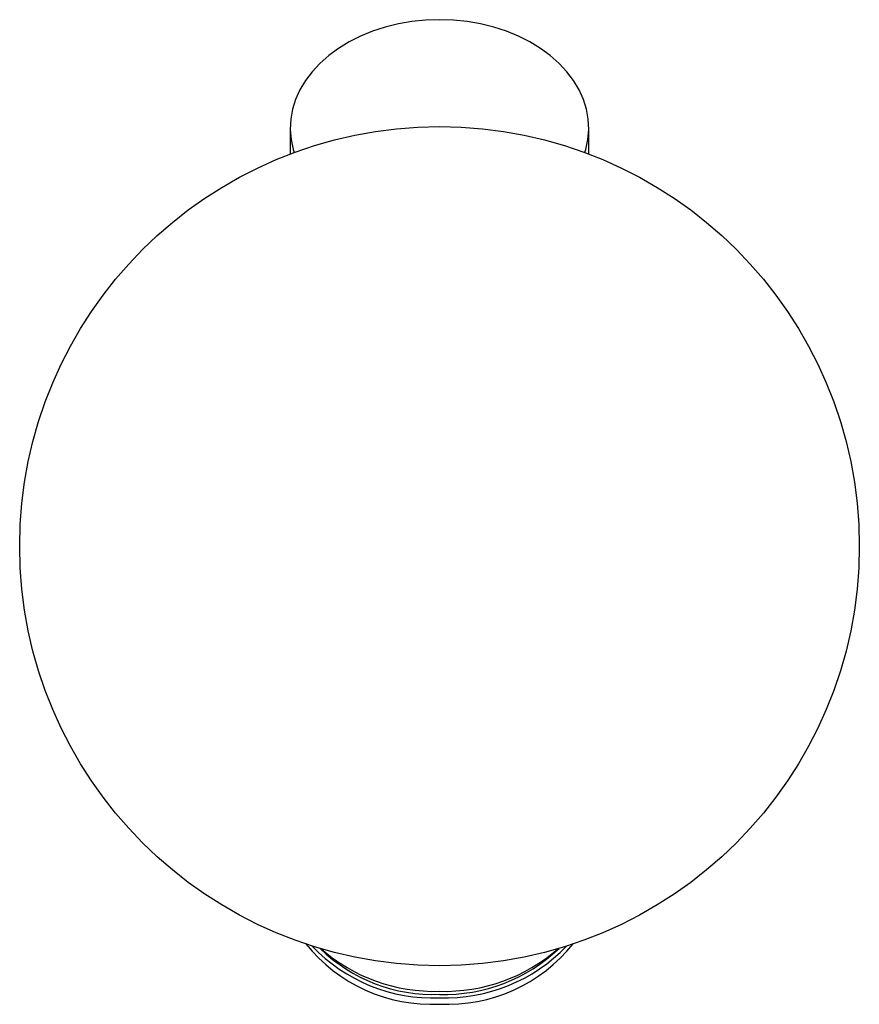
# Paper-space layout '_Posterior' of a CAD drawing. Header units: millimetres. Extents: x -45 to 45, y -49 to 56.
import ezdxf

# ---------------------------------------------------------------- set-up
doc = ezdxf.new("R2010")
doc.units = ezdxf.units.MM

psp = doc.layouts.new('_Posterior')

# ---------------------------------------------------------------- linework, layer by layer
at = {"color": 7, "linetype": 'Continuous', "lineweight": 25}
for p, q in [((-16, 44.83), (-16, 42.06)), ((16, 42.06), (16, 44.83))]:
    psp.add_line(p, q, dxfattribs=at)
at = {"color": 7, "linetype": 'Continuous', "lineweight": 25, "flags": 128}
psp.add_lwpolyline([(15.59, 42.21), (15.69, 42.55), (15.91, 43.62), (16, 44.7), (15.95, 45.79), (15.75, 46.86), (15.43, 47.92), (14.97, 48.95), (14.38, 49.94), (13.66, 50.89), (12.83, 51.79), (11.88, 52.62), (10.84, 53.39), (9.7, 54.09), (8.47, 54.7), (7.18, 55.23), (5.82, 55.68), (4.41, 56.02), (2.96, 56.27), (1.49, 56.42), (0, 56.47), (-1.49, 56.42), (-2.96, 56.27), (-4.41, 56.02), (-5.82, 55.68), (-7.18, 55.23), (-8.47, 54.7), (-9.7, 54.09), (-10.84, 53.39), (-11.88, 52.62), (-12.83, 51.79), (-13.66, 50.89), (-14.38, 49.94), (-14.97, 48.95), (-15.43, 47.92), (-15.75, 46.86), (-15.95, 45.79), (-16, 44.7), (-15.91, 43.62), (-15.69, 42.55), (-15.59, 42.21)], dxfattribs=at)
at = {"color": 7, "linetype": 'Continuous', "lineweight": 25}
psp.add_circle((0, 0), 45, dxfattribs=at)
for centre, radius, start, end in [((-0.84, -31.86), 17.28, 218.6791, 272.7844), ((-0.75, -30.75), 17.7, 223.298, 272.4225), ((-0.69, -30.76), 17.32, 225.6131, 272.2907), ((-0.52, -29.24), 18.51, 228.7708, 271.6168), ((0.84, -31.86), 17.28, 267.2156, 321.3209), ((0.6, -30.4), 18.05, 268.0794, 316.2001), ((0.56, -30.41), 17.67, 268.1874, 313.9089), ((0.52, -29.24), 18.51, 268.3832, 311.2292)]:
    psp.add_arc(centre, radius, start, end, dxfattribs=at)

doc.saveas('drawing.dxf')
